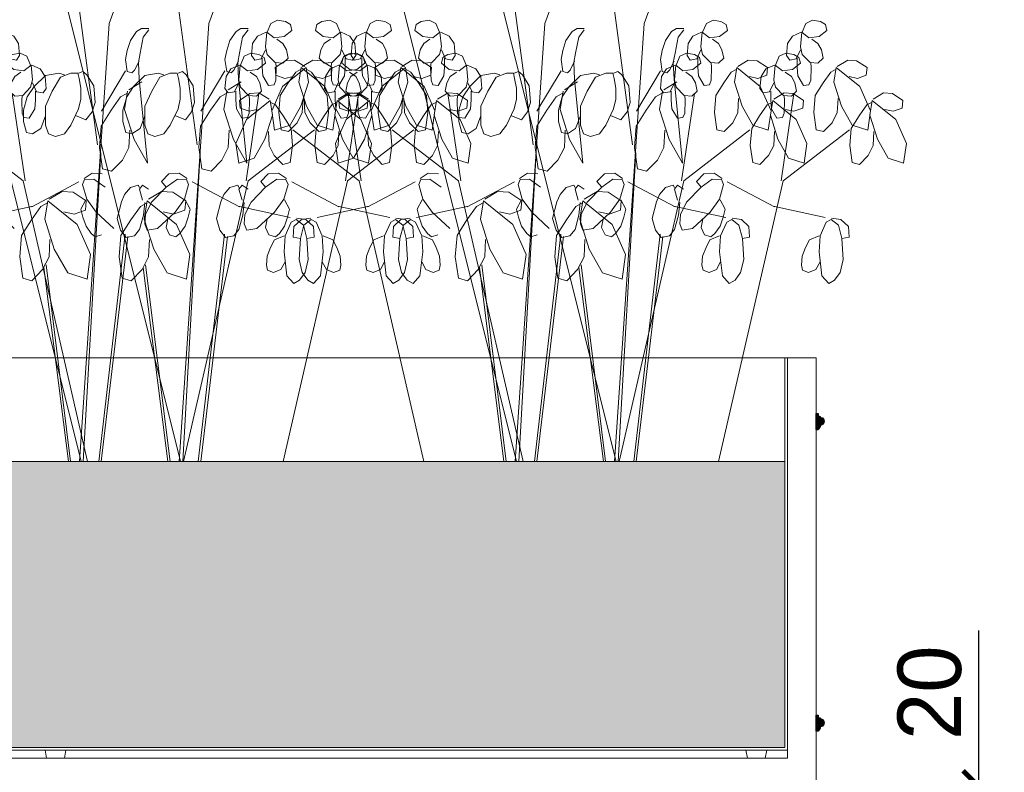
# Model space of a CAD drawing. Header units: millimetres. Extents: x 193134 to 268609, y 2024 to 10978.
# Tile 23 of 27: x 265883 to 266503, y 6779 to 7253. Entities that reach past the tile are written whole.
import ezdxf

# ---------------------------------------------------------------- set-up
doc = ezdxf.new("R2010")
doc.units = ezdxf.units.MM
doc.header["$LTSCALE"] = 2.5
doc.linetypes.add('DASHED2', pattern=[9.525, 6.35, -3.175])
for name, color, linetype, lineweight in [('ceiling electrical', 6, 'Continuous', 5), ('Dimension', 40, 'Continuous', 0), ('ELEVATION 3', 21, 'Continuous', 13), ('HATCH LIGHT', 250, 'Continuous', 0), ('HATCH MEDIUM', 251, 'Continuous', 5)]:
    doc.layers.add(name, color=color, linetype=linetype, lineweight=lineweight)
doc.layers.add('CORNICE', color=32, linetype='Continuous')
doc.styles.get("Standard").update_dxf_attribs({"font": 'GOTHIC.TTF'})
doc.dimstyles.new('AJKD_20', dxfattribs={"dimscale": 20, "dimtxt": 2, "dimasz": 1, "dimexe": 0.8, "dimexo": 0.8, "dimgap": 0.5, "dimtad": 1, "dimdec": 0, "dimzin": 0, "dimdsep": 46, "dimtxsty": 'Standard', "dimblk": 'ARCHTICK', "dimcen": 0.125, "dimclrd": 251, "dimclre": 251, "dimclrt": 42, "dimadec": 0, "dimazin": 0, "dimtfac": 1, "dimtdec": 0, "dimtix": 1, "dimtmove": 0, "dimatfit": 3, "dimfxl": 0, "dimtolj": 1, "dimtzin": 0, "dimarcsym": 0})

# ---------------------------------------------------------------- blocks, each defined once
blk = doc.blocks.new('M-2')
at = {"layer": 'CORNICE'}
h = blk.add_hatch(dxfattribs=at)
h.set_pattern_fill('CORK', color=32, scale=0.5)
h.set_pattern_definition([(0, (2058.6505, 0), (0, 1.5875), []), (135, (2059.4443, -0.7937), (-3.17500137, -3.17500137), [2.245065, -2.245065]), (135, (2059.841, -0.7937), (-3.17500137, -3.17500137), [2.245065, -2.245065]), (135, (2060.238, -0.7937), (-3.17500137, -3.17500137), [2.245065, -2.245065])])
edge = h.paths.add_edge_path()
edge.add_arc((47355.7, -85946.3), 6, 180, 270)
edge.add_line((47355.7, -85952.3), (47355.7, -85955.3))
edge.add_line((47355.7, -85955.3), (47359.3, -85955.3))
edge.add_arc((47356.4, -85967.3), 12.3, -76.3679, 76.3679, ccw=False)
edge.add_line((47359.3, -85979.3), (47355.7, -85979.3))
edge.add_line((47355.7, -85979.3), (47355.7, -85984.3))
edge.add_line((47355.7, -85984.3), (47349.7, -85993.3))
edge.add_line((47349.7, -85993.3), (47343.7, -85993.3))
edge.add_line((47343.7, -85993.3), (47343.7, -85943.3))
edge.add_line((47343.7, -85943.3), (47349.7, -85943.3))
edge.add_line((47349.7, -85943.3), (47349.7, -85946.3))
at = {"layer": 'CORNICE', "color": 32}
blk.add_lwpolyline([(47349.7, -85946.3, 0.414214), (47355.7, -85952.3), (47355.7, -85955.3), (47359.3, -85955.3, -0.786468), (47359.3, -85979.3), (47355.7, -85979.3), (47355.7, -85984.3), (47349.7, -85993.3), (47343.7, -85993.3), (47343.7, -85943.3), (47349.7, -85943.3)], format="xyb", close=True, dxfattribs=at)
blk = doc.blocks.new('EDER')
at = {"color": 151}
for p, q in [((-57.7, 203.03), (-194.16, 749.14)), ((13.29, 203.03), (-123.16, 749.14)), ((-37.54, 515.91), (13.99, 657.27)), ((33.46, 515.91), (84.99, 657.27)), ((-45.92, 429.2), (-64.66, 568.3)), ((25.08, 429.2), (6.34, 568.3)), ((-200.46, 514.98), (-201.45, 510.91)), ((-196.76, 517.24), (-200.46, 514.98)), ((-191.09, 518.14), (-196.76, 517.24)), ((-186.41, 515.88), (-191.09, 518.14)), ((-183.7, 509.56), (-186.41, 515.88)), ((-129.46, 514.98), (-130.45, 510.91)), ((-125.77, 517.24), (-129.46, 514.98)), ((-120.1, 518.14), (-125.77, 517.24)), ((-115.41, 515.88), (-120.1, 518.14)), ((-112.7, 509.56), (-115.41, 515.88)), ((-58.79, 203.03), (-37.54, 515.91)), ((12.21, 203.03), (33.46, 515.91)), ((75.11, 509.56), (77.83, 515.88)), ((77.83, 515.88), (82.51, 518.14)), ((82.51, 518.14), (88.18, 517.24)), ((88.18, 517.24), (91.88, 514.98)), ((91.88, 514.98), (92.87, 510.91)), ((146.11, 509.56), (148.82, 515.88)), ((148.82, 515.88), (153.51, 518.14)), ((153.51, 518.14), (159.18, 517.24)), ((159.18, 517.24), (162.88, 514.98)), ((162.88, 514.98), (163.86, 510.91)), ((-201.45, 510.91), (-195.78, 506.4)), ((-195.78, 506.4), (-188.63, 505.49)), ((-188.63, 505.49), (-183.45, 509.56)), ((-183.45, 509.56), (-182.46, 499.17)), ((-182.96, 509.56), (-176.79, 506.85)), ((-176.79, 506.85), (-173.34, 501.43)), ((-130.45, 510.91), (-124.78, 506.4)), ((-124.78, 506.4), (-117.63, 505.49)), ((-117.63, 505.49), (-112.45, 509.56)), ((-112.45, 509.56), (-111.47, 499.17)), ((-111.96, 509.56), (-105.8, 506.85)), ((-105.8, 506.85), (-102.34, 501.43)), ((-18.06, 510.04), (-22.5, 503.72)), ((-14.61, 512.3), (-18.06, 510.04)), ((-9.43, 512.3), (-14.61, 512.3)), ((-13.38, 505.98), (-9.43, 511.39)), ((52.94, 510.04), (48.5, 503.72)), ((56.39, 512.3), (52.94, 510.04)), ((61.57, 512.3), (56.39, 512.3)), ((57.62, 505.98), (61.57, 511.39)), ((68.21, 506.85), (64.76, 501.43)), ((74.38, 509.56), (68.21, 506.85)), ((74.87, 509.56), (73.88, 499.17)), ((80.05, 505.49), (74.87, 509.56)), ((87.2, 506.4), (80.05, 505.49)), ((92.87, 510.91), (87.2, 506.4)), ((139.21, 506.85), (135.76, 501.43)), ((145.37, 509.56), (139.21, 506.85)), ((145.87, 509.56), (144.88, 499.17)), ((151.04, 505.49), (145.87, 509.56)), ((158.19, 506.4), (151.04, 505.49)), ((163.86, 510.91), (158.19, 506.4)), ((-197.5, 496.91), (-195.04, 501.43)), ((-195.04, 501.43), (-190.6, 504.59)), ((-182.46, 499.17), (-183.7, 493.75)), ((-173.34, 501.43), (-172.6, 492.85)), ((-126.51, 496.91), (-124.04, 501.43)), ((-124.04, 501.43), (-119.6, 504.59)), ((-111.47, 499.17), (-112.7, 493.75)), ((-102.34, 501.43), (-101.6, 492.85)), ((-22.5, 503.72), (-24.72, 496.49)), ((-15.59, 494.68), (-13.38, 505.98)), ((48.5, 503.72), (46.28, 496.49)), ((55.4, 494.68), (57.62, 505.98)), ((64.76, 501.43), (64.02, 492.85)), ((73.88, 499.17), (75.11, 493.75)), ((86.46, 501.43), (82.02, 504.59)), ((88.92, 496.91), (86.46, 501.43)), ((135.76, 501.43), (135.02, 492.85)), ((144.88, 499.17), (146.11, 493.75)), ((157.45, 501.43), (153.02, 504.59)), ((159.92, 496.91), (157.45, 501.43)), ((-198.74, 491.04), (-197.5, 496.91)), ((-183.7, 493.75), (-189.37, 487.88)), ((-179.5, 490.59), (-182.46, 496.91)), ((-177.78, 493.75), (-181.48, 491.49)), ((-172.11, 494.65), (-177.78, 493.75)), ((-172.6, 492.85), (-174.82, 489.69)), ((-167.42, 492.4), (-172.11, 494.65)), ((-164.71, 486.07), (-167.42, 492.4)), ((-127.74, 491.04), (-126.51, 496.91)), ((-112.7, 493.75), (-118.37, 487.88)), ((-108.51, 490.59), (-111.47, 496.91)), ((-106.78, 493.75), (-110.48, 491.49)), ((-101.11, 494.65), (-106.78, 493.75)), ((-101.6, 492.85), (-103.82, 489.69)), ((-96.43, 492.4), (-101.11, 494.65)), ((-93.71, 486.07), (-96.43, 492.4)), ((-24.72, 496.49), (-25.95, 490.17)), ((-16.83, 487.91), (-15.59, 494.68)), ((46.28, 496.49), (45.05, 490.17)), ((54.17, 487.91), (55.4, 494.68)), ((56.13, 486.07), (58.84, 492.4)), ((58.84, 492.4), (63.53, 494.65)), ((63.53, 494.65), (69.2, 493.75)), ((64.02, 492.85), (66.24, 489.69)), ((69.2, 493.75), (72.9, 491.49)), ((70.92, 490.59), (73.88, 496.91)), ((75.11, 493.75), (80.79, 487.88)), ((90.15, 491.04), (88.92, 496.91)), ((127.13, 486.07), (129.84, 492.4)), ((129.84, 492.4), (134.52, 494.65)), ((134.52, 494.65), (140.19, 493.75)), ((135.02, 492.85), (137.24, 489.69)), ((140.19, 493.75), (143.89, 491.49)), ((141.92, 490.59), (144.88, 496.91)), ((146.11, 493.75), (151.78, 487.88)), ((161.15, 491.04), (159.92, 496.91)), ((-222.65, 489.24), (-230.05, 484.27)), ((-216.24, 489.69), (-222.65, 489.24)), ((-208.84, 485.17), (-216.24, 489.69)), ((-195.04, 487.43), (-198.74, 491.04)), ((-189.37, 487.88), (-195.04, 487.43)), ((-189.86, 487.88), (-190.11, 484.27)), ((-181.48, 491.49), (-182.46, 487.43)), ((-182.46, 487.43), (-176.79, 482.91)), ((-180.24, 484.72), (-180.24, 491.04)), ((-174.82, 489.69), (-179.5, 490.59)), ((-169.64, 482.01), (-164.47, 486.07)), ((-164.47, 486.07), (-163.48, 475.69)), ((-163.97, 486.07), (-157.81, 483.36)), ((-151.65, 489.24), (-159.05, 484.27)), ((-145.24, 489.69), (-151.65, 489.24)), ((-137.85, 485.17), (-145.24, 489.69)), ((-124.04, 487.43), (-127.74, 491.04)), ((-118.37, 487.88), (-124.04, 487.43)), ((-118.86, 487.88), (-119.11, 484.27)), ((-110.48, 491.49), (-111.47, 487.43)), ((-111.47, 487.43), (-105.8, 482.91)), ((-109.25, 484.72), (-109.25, 491.04)), ((-103.82, 489.69), (-108.51, 490.59)), ((-98.65, 482.01), (-93.47, 486.07)), ((-93.47, 486.07), (-92.48, 475.69)), ((-92.97, 486.07), (-86.81, 483.36)), ((-25.95, 490.17), (-24.72, 481.59)), ((-19.54, 482.49), (-16.33, 488.81)), ((-16.33, 476.17), (-16.83, 487.91)), ((45.05, 490.17), (46.28, 481.59)), ((55.39, 486.07), (49.23, 483.36)), ((51.46, 482.49), (54.66, 488.81)), ((54.66, 476.17), (54.17, 487.91)), ((55.88, 486.07), (54.9, 475.69)), ((61.06, 482.01), (55.88, 486.07)), ((66.24, 489.69), (70.92, 490.59)), ((73.88, 487.43), (68.21, 482.91)), ((71.66, 484.72), (71.66, 491.04)), ((72.9, 491.49), (73.88, 487.43)), ((80.79, 487.88), (86.46, 487.43)), ((81.28, 487.88), (81.53, 484.27)), ((86.46, 487.43), (90.15, 491.04)), ((100.26, 485.17), (107.66, 489.69)), ((107.66, 489.69), (114.07, 489.24)), ((114.07, 489.24), (121.47, 484.27)), ((126.39, 486.07), (120.22, 483.36)), ((126.88, 486.07), (125.89, 475.69)), ((132.06, 482.01), (126.88, 486.07)), ((137.24, 489.69), (141.92, 490.59)), ((144.88, 487.43), (139.21, 482.91)), ((142.66, 484.72), (142.66, 491.04)), ((143.89, 491.49), (144.88, 487.43)), ((151.78, 487.88), (157.45, 487.43)), ((152.28, 487.88), (152.52, 484.27)), ((157.45, 487.43), (161.15, 491.04)), ((171.26, 485.17), (178.66, 489.69)), ((178.66, 489.69), (185.07, 489.24)), ((185.07, 489.24), (192.46, 484.27)), ((-230.05, 484.27), (-229.56, 478.85)), ((-229.56, 478.85), (-223.14, 476.59)), ((-208.11, 484.27), (-224.87, 470.72)), ((-206.38, 473.88), (-208.11, 484.27)), ((-204.16, 481.11), (-207.61, 482.91)), ((-198.74, 473.43), (-204.16, 481.11)), ((-190.11, 484.27), (-189.86, 475.24)), ((-184.68, 471.62), (-180.74, 478.4)), ((-180.74, 478.4), (-180.24, 484.72)), ((-176.79, 482.91), (-169.64, 482.01)), ((-176.05, 477.94), (-171.62, 481.11)), ((-159.05, 484.27), (-158.56, 478.85)), ((-158.56, 478.85), (-152.15, 476.59)), ((-157.81, 483.36), (-154.36, 477.94)), ((-137.11, 484.27), (-153.87, 470.72)), ((-135.38, 473.88), (-137.11, 484.27)), ((-133.16, 481.11), (-136.61, 482.91)), ((-127.74, 473.43), (-133.16, 481.11)), ((-119.11, 484.27), (-118.86, 475.24)), ((-113.69, 471.62), (-109.74, 478.4)), ((-109.74, 478.4), (-109.25, 484.72)), ((-105.8, 482.91), (-98.65, 482.01)), ((-105.06, 477.94), (-100.62, 481.11)), ((-83.17, 478.69), (-91.19, 470.79)), ((-86.81, 483.36), (-83.36, 477.94)), ((-73.62, 480.38), (-83.17, 478.69)), ((-69.61, 479.25), (-73.62, 480.38)), ((-72.39, 477.56), (-64.99, 480.38)), ((-64.99, 480.38), (-60.06, 480.38)), ((-60.06, 480.38), (-59.14, 476.43)), ((-56.36, 481.51), (-59.44, 480.38)), ((-53.59, 479.25), (-56.36, 481.51)), ((-53.59, 479.25), (-48.66, 471.35)), ((-43.21, 453.14), (-25.95, 482.04)), ((-24.72, 481.59), (-21.51, 480.68)), ((-21.51, 480.68), (-19.54, 482.49)), ((-12.18, 478.69), (-20.19, 470.79)), ((-2.62, 480.38), (-12.18, 478.69)), ((1.38, 479.25), (-2.62, 480.38)), ((-1.39, 477.56), (6.01, 480.38)), ((6.01, 480.38), (10.94, 480.38)), ((10.94, 480.38), (11.86, 476.43)), ((14.64, 481.51), (11.55, 480.38)), ((17.41, 479.25), (14.64, 481.51)), ((17.41, 479.25), (22.34, 471.35)), ((27.79, 453.14), (45.05, 482.04)), ((49.23, 483.36), (45.77, 477.94)), ((46.28, 481.59), (49.49, 480.68)), ((49.49, 480.68), (51.46, 482.49)), ((68.21, 482.91), (61.06, 482.01)), ((67.47, 477.94), (63.03, 481.11)), ((72.16, 478.4), (71.66, 484.72)), ((76.1, 471.62), (72.16, 478.4)), ((81.53, 484.27), (81.28, 475.24)), ((90.15, 473.43), (95.58, 481.11)), ((95.58, 481.11), (99.03, 482.91)), ((97.8, 473.88), (99.52, 484.27)), ((99.52, 484.27), (116.29, 470.72)), ((120.97, 478.85), (114.56, 476.59)), ((120.22, 483.36), (116.77, 477.94)), ((121.47, 484.27), (120.97, 478.85)), ((139.21, 482.91), (132.06, 482.01)), ((138.47, 477.94), (134.03, 481.11)), ((143.15, 478.4), (142.66, 484.72)), ((147.1, 471.62), (143.15, 478.4)), ((152.52, 484.27), (152.28, 475.24)), ((161.15, 473.43), (166.58, 481.11)), ((166.58, 481.11), (170.03, 482.91)), ((168.79, 473.88), (170.52, 484.27)), ((170.52, 484.27), (187.29, 470.72)), ((191.97, 478.85), (185.56, 476.59)), ((192.46, 484.27), (191.97, 478.85)), ((-223.14, 476.59), (-217.23, 477.94)), ((-211.8, 456.72), (-206.38, 473.88)), ((-193.07, 464.4), (-198.74, 473.43)), ((-189.86, 475.24), (-188.63, 472.07)), ((-188.63, 472.07), (-184.68, 471.62)), ((-179.75, 467.56), (-178.52, 473.43)), ((-178.52, 473.43), (-176.05, 477.94)), ((-163.48, 475.69), (-164.71, 470.27)), ((-160.52, 467.11), (-163.48, 473.43)), ((-154.36, 477.94), (-153.62, 469.36)), ((-152.15, 476.59), (-146.23, 477.94)), ((-140.81, 456.72), (-135.38, 473.88)), ((-122.07, 464.4), (-127.74, 473.43)), ((-118.86, 475.24), (-117.63, 472.07)), ((-117.63, 472.07), (-113.69, 471.62)), ((-108.75, 467.56), (-107.52, 473.43)), ((-107.52, 473.43), (-105.06, 477.94)), ((-92.48, 475.69), (-93.71, 470.27)), ((-89.52, 467.11), (-92.48, 473.43)), ((-83.36, 477.94), (-82.62, 469.36)), ((-78.24, 467.4), (-72.39, 477.56)), ((-59.14, 476.43), (-57.9, 469.66)), ((-48.66, 471.35), (-47.73, 459.5)), ((-23.61, 468.55), (-14.37, 474.19)), ((-10.36, 416.05), (-16.33, 476.17)), ((-7.25, 467.4), (-1.39, 477.56)), ((11.86, 476.43), (13.09, 469.66)), ((22.34, 471.35), (23.26, 459.5)), ((45.77, 477.94), (45.04, 469.36)), ((47.39, 468.55), (56.63, 474.19)), ((51.94, 467.11), (54.9, 473.43)), ((60.64, 416.05), (54.66, 476.17)), ((54.9, 475.69), (56.13, 470.27)), ((69.94, 473.43), (67.47, 477.94)), ((71.17, 467.56), (69.94, 473.43)), ((80.05, 472.07), (76.1, 471.62)), ((81.28, 475.24), (80.05, 472.07)), ((84.48, 464.4), (90.15, 473.43)), ((103.22, 456.72), (97.8, 473.88)), ((114.56, 476.59), (108.65, 477.94)), ((116.77, 477.94), (116.03, 469.36)), ((122.94, 467.11), (125.89, 473.43)), ((125.89, 475.69), (127.13, 470.27)), ((140.93, 473.43), (138.47, 477.94)), ((142.17, 467.56), (140.93, 473.43)), ((151.04, 472.07), (147.1, 471.62)), ((152.28, 475.24), (151.04, 472.07)), ((155.48, 464.4), (161.15, 473.43)), ((174.22, 456.72), (168.79, 473.88)), ((185.56, 476.59), (179.64, 477.94)), ((-248.29, 465.75), (-255.69, 460.78)), ((-241.88, 466.2), (-248.29, 465.75)), ((-234.49, 461.69), (-241.88, 466.2)), ((-224.87, 470.72), (-232.51, 453.56)), ((-192.08, 452.2), (-193.07, 464.4)), ((-177.3, 465.75), (-184.69, 460.78)), ((-176.05, 463.94), (-179.75, 467.56)), ((-168.66, 403.43), (-177.9, 465.75)), ((-170.89, 466.2), (-177.3, 465.75)), ((-170.38, 464.4), (-176.05, 463.94)), ((-170.88, 464.4), (-171.12, 460.78)), ((-163.49, 461.69), (-170.89, 466.2)), ((-164.71, 470.27), (-170.38, 464.4)), ((-153.87, 470.72), (-161.52, 453.56)), ((-161.26, 461.24), (-161.26, 467.56)), ((-155.84, 466.2), (-160.52, 467.11)), ((-153.62, 469.36), (-155.84, 466.2)), ((-121.08, 452.2), (-122.07, 464.4)), ((-105.06, 463.94), (-108.75, 467.56)), ((-97.66, 403.43), (-106.91, 465.75)), ((-99.39, 464.4), (-105.06, 463.94)), ((-99.88, 464.4), (-100.13, 460.78)), ((-93.71, 470.27), (-99.39, 464.4)), ((-91.19, 470.79), (-96.12, 463.45)), ((-90.26, 461.24), (-90.26, 467.56)), ((-84.84, 466.2), (-89.52, 467.11)), ((-82.62, 469.36), (-84.84, 466.2)), ((-83.17, 456.67), (-78.24, 467.4)), ((-57.9, 469.66), (-57.9, 461.75)), ((-29.47, 463.47), (-25.15, 465.73)), ((-26.69, 454.44), (-24.54, 467.42)), ((-20.19, 470.79), (-25.12, 463.45)), ((-12.18, 456.67), (-7.25, 467.4)), ((13.09, 469.66), (13.09, 461.75)), ((41.53, 463.47), (45.84, 465.73)), ((44.3, 454.44), (46.46, 467.42)), ((45.04, 469.36), (47.25, 466.2)), ((47.25, 466.2), (51.94, 467.11)), ((52.68, 461.24), (52.68, 467.56)), ((56.13, 470.27), (61.8, 464.4)), ((60.07, 403.43), (69.32, 465.75)), ((61.8, 464.4), (67.47, 463.94)), ((62.29, 464.4), (62.54, 460.78)), ((67.47, 463.94), (71.17, 467.56)), ((83.5, 452.2), (84.48, 464.4)), ((116.03, 469.36), (118.25, 466.2)), ((116.29, 470.72), (123.93, 453.56)), ((118.25, 466.2), (122.94, 467.11)), ((123.68, 461.24), (123.68, 467.56)), ((125.9, 461.69), (133.3, 466.2)), ((127.13, 470.27), (132.8, 464.4)), ((131.07, 403.43), (140.32, 465.75)), ((132.8, 464.4), (138.47, 463.94)), ((133.29, 464.4), (133.54, 460.78)), ((133.3, 466.2), (139.71, 465.75)), ((138.47, 463.94), (142.17, 467.56)), ((139.71, 465.75), (147.11, 460.78)), ((154.49, 452.2), (155.48, 464.4)), ((187.29, 470.72), (194.93, 453.56)), ((196.9, 461.69), (204.3, 466.2)), ((204.3, 466.2), (210.71, 465.75)), ((210.71, 465.75), (218.11, 460.78)), ((-255.69, 460.78), (-255.2, 455.36)), ((-233.75, 460.78), (-250.51, 447.24)), ((-232.02, 450.4), (-233.75, 460.78)), ((-229.8, 457.62), (-233.25, 459.43)), ((-224.38, 449.94), (-229.8, 457.62)), ((-209.34, 462.14), (-208.84, 452.2)), ((-184.69, 460.78), (-184.2, 455.36)), ((-162.75, 460.78), (-179.52, 447.24)), ((-171.12, 460.78), (-170.88, 451.75)), ((-161.02, 450.4), (-162.75, 460.78)), ((-158.8, 457.62), (-162.26, 459.43)), ((-161.75, 454.91), (-161.26, 461.24)), ((-153.38, 449.94), (-158.8, 457.62)), ((-138.34, 462.14), (-137.85, 452.2)), ((-100.13, 460.78), (-99.88, 451.75)), ((-96.12, 463.45), (-98.89, 453.85)), ((-90.76, 454.91), (-90.26, 461.24)), ((-57.9, 461.75), (-59.44, 454.98)), ((-47.73, 459.5), (-49.89, 452.72)), ((-36.25, 453.87), (-29.47, 463.47)), ((-25.12, 463.45), (-27.9, 453.85)), ((13.09, 461.75), (11.55, 454.98)), ((23.26, 459.5), (21.11, 452.72)), ((34.75, 453.87), (41.53, 463.47)), ((53.17, 454.91), (52.68, 461.24)), ((62.54, 460.78), (62.29, 451.75)), ((100.76, 462.14), (100.26, 452.2)), ((115.8, 449.94), (121.22, 457.62)), ((121.22, 457.62), (124.67, 459.43)), ((123.44, 450.4), (125.17, 460.78)), ((124.17, 454.91), (123.68, 461.24)), ((125.17, 460.78), (141.93, 447.24)), ((133.54, 460.78), (133.29, 451.75)), ((147.11, 460.78), (146.62, 455.36)), ((171.75, 462.14), (171.26, 452.2)), ((186.79, 449.94), (192.22, 457.62)), ((192.22, 457.62), (195.67, 459.43)), ((194.44, 450.4), (196.16, 460.78)), ((196.16, 460.78), (212.93, 447.24)), ((218.11, 460.78), (217.61, 455.36)), ((-255.2, 455.36), (-248.79, 453.11)), ((-248.79, 453.11), (-242.87, 454.46)), ((-237.45, 433.24), (-232.02, 450.4)), ((-232.51, 453.56), (-230.54, 439.56)), ((-219.45, 443.17), (-211.8, 456.72)), ((-208.84, 452.2), (-205.15, 444.98)), ((-193.81, 440.01), (-192.08, 452.2)), ((-184.2, 455.36), (-177.79, 453.11)), ((-177.79, 453.11), (-171.87, 454.46)), ((-170.88, 451.75), (-169.64, 448.59)), ((-166.45, 433.24), (-161.02, 450.4)), ((-165.7, 448.14), (-161.75, 454.91)), ((-161.52, 453.56), (-159.54, 439.56)), ((-148.45, 443.17), (-140.81, 456.72)), ((-137.85, 452.2), (-134.15, 444.98)), ((-122.81, 440.01), (-121.08, 452.2)), ((-99.88, 451.75), (-98.65, 448.59)), ((-98.89, 453.85), (-98.89, 445.95)), ((-94.7, 448.14), (-90.76, 454.91)), ((-83.17, 443.13), (-83.17, 456.67)), ((-59.44, 454.98), (-64.99, 443.13)), ((-54.2, 447.08), (-61.76, 450.04)), ((-49.89, 452.72), (-54.2, 447.08)), ((-43.34, 442.58), (-36.25, 453.87)), ((-27.9, 453.85), (-27.9, 445.95)), ((-19.91, 432.98), (-26.69, 454.44)), ((-12.18, 443.13), (-12.18, 456.67)), ((11.55, 454.98), (6.01, 443.13)), ((16.79, 447.08), (9.24, 450.04)), ((21.11, 452.72), (16.79, 447.08)), ((27.66, 442.58), (34.75, 453.87)), ((51.08, 432.98), (44.3, 454.44)), ((57.12, 448.14), (53.17, 454.91)), ((62.29, 451.75), (61.06, 448.59)), ((85.22, 440.01), (83.5, 452.2)), ((100.26, 452.2), (96.56, 444.98)), ((110.86, 443.17), (103.22, 456.72)), ((123.93, 453.56), (121.96, 439.56)), ((128.86, 433.24), (123.44, 450.4)), ((128.11, 448.14), (124.17, 454.91)), ((133.29, 451.75), (132.06, 448.59)), ((140.2, 453.11), (134.29, 454.46)), ((146.62, 455.36), (140.2, 453.11)), ((156.22, 440.01), (154.49, 452.2)), ((171.26, 452.2), (167.56, 444.98)), ((181.86, 443.17), (174.22, 456.72)), ((194.93, 453.56), (192.96, 439.56)), ((199.86, 433.24), (194.44, 450.4)), ((211.2, 453.11), (205.28, 454.46)), ((217.61, 455.36), (211.2, 453.11)), ((-250.51, 447.24), (-258.16, 430.07)), ((-230.54, 439.56), (-219.45, 443.17)), ((-218.71, 440.91), (-224.38, 449.94)), ((-205.15, 444.98), (-198.98, 438.65)), ((-179.52, 447.24), (-187.16, 430.07)), ((-169.64, 448.59), (-165.7, 448.14)), ((-159.54, 439.56), (-148.45, 443.17)), ((-147.71, 440.91), (-153.38, 449.94)), ((-134.15, 444.98), (-127.99, 438.65)), ((-98.89, 445.95), (-96.74, 438.04)), ((-98.65, 448.59), (-94.7, 448.14)), ((-86.56, 440.87), (-83.17, 449.9)), ((-81.02, 436.92), (-83.17, 443.13)), ((-64.99, 443.13), (-69.61, 436.92)), ((-27.9, 445.95), (-25.74, 438.04)), ((-15.57, 440.87), (-12.18, 449.9)), ((-10.02, 436.92), (-12.18, 443.13)), ((6.01, 443.13), (1.38, 436.92)), ((61.06, 448.59), (57.12, 448.14)), ((96.56, 444.98), (90.4, 438.65)), ((110.13, 440.91), (115.8, 449.94)), ((121.96, 439.56), (110.86, 443.17)), ((132.06, 448.59), (128.11, 448.14)), ((141.93, 447.24), (149.57, 430.07)), ((167.56, 444.98), (161.4, 438.65)), ((181.12, 440.91), (186.79, 449.94)), ((192.96, 439.56), (181.86, 443.17)), ((212.93, 447.24), (220.57, 430.07)), ((-234.98, 438.65), (-234.49, 428.72)), ((-217.72, 428.72), (-218.71, 440.91)), ((-170.14, 403.43), (-217.47, 440.01)), ((-198.98, 438.65), (-193.81, 440.01)), ((-163.98, 438.65), (-163.49, 428.72)), ((-146.72, 428.72), (-147.71, 440.91)), ((-99.14, 403.43), (-146.48, 440.01)), ((-127.99, 438.65), (-122.81, 440.01)), ((-96.74, 438.04), (-92.42, 436.92)), ((-92.42, 436.92), (-86.56, 440.87)), ((-76.09, 435.22), (-81.02, 436.92)), ((-69.61, 436.92), (-76.09, 435.22)), ((-44.57, 427.34), (-43.34, 442.58)), ((-25.74, 438.04), (-21.42, 436.92)), ((-22.99, 439.76), (-23.61, 427.34)), ((-21.42, 436.92), (-15.57, 440.87)), ((-5.09, 435.22), (-10.02, 436.92)), ((1.38, 436.92), (-5.09, 435.22)), ((26.43, 427.34), (27.66, 442.58)), ((48, 439.76), (47.39, 427.34)), ((61.55, 403.43), (108.89, 440.01)), ((90.4, 438.65), (85.22, 440.01)), ((109.14, 428.72), (110.13, 440.91)), ((126.4, 438.65), (125.9, 428.72)), ((132.55, 403.43), (179.89, 440.01)), ((161.4, 438.65), (156.22, 440.01)), ((180.14, 428.72), (181.12, 440.91)), ((197.39, 438.65), (196.9, 428.72)), ((-258.16, 430.07), (-256.18, 416.07)), ((-245.09, 419.69), (-237.45, 433.24)), ((-187.16, 430.07), (-185.19, 416.07)), ((-174.09, 419.69), (-166.45, 433.24)), ((-10.36, 416.05), (-19.91, 432.98)), ((60.64, 416.05), (51.08, 432.98)), ((136.51, 419.69), (128.86, 433.24)), ((149.57, 430.07), (147.6, 416.07)), ((207.5, 419.69), (199.86, 433.24)), ((220.57, 430.07), (218.6, 416.07)), ((-234.49, 428.72), (-230.79, 421.49)), ((-219.45, 416.53), (-217.72, 428.72)), ((-163.49, 428.72), (-159.79, 421.49)), ((-148.45, 416.53), (-146.72, 428.72)), ((-56.17, 203.03), (-43.66, 423.43)), ((-42.41, 412.1), (-44.57, 427.34)), ((-23.61, 427.34), (-28.23, 418.31)), ((14.83, 203.03), (27.33, 423.43)), ((28.59, 412.1), (26.43, 427.34)), ((47.39, 427.34), (42.76, 418.31)), ((110.86, 416.53), (109.14, 428.72)), ((125.9, 428.72), (122.21, 421.49)), ((181.86, 416.53), (180.14, 428.72)), ((196.9, 428.72), (193.2, 421.49)), ((-256.18, 416.07), (-245.09, 419.69)), ((-230.79, 421.49), (-224.62, 415.17)), ((-224.62, 415.17), (-219.45, 416.53)), ((-185.19, 416.07), (-174.09, 419.69)), ((-159.79, 421.49), (-153.63, 415.17)), ((-153.63, 415.17), (-148.45, 416.53)), ((-28.23, 418.31), (-35.94, 410.4)), ((42.76, 418.31), (35.06, 410.4)), ((116.04, 415.17), (110.86, 416.53)), ((122.21, 421.49), (116.04, 415.17)), ((147.6, 416.07), (136.51, 419.69)), ((187.04, 415.17), (181.86, 416.53)), ((193.2, 421.49), (187.04, 415.17)), ((218.6, 416.07), (207.5, 419.69)), ((-126.57, 405.25), (-120.89, 408.84)), ((-120.89, 408.84), (-113.54, 408.53)), ((-55.57, 405.25), (-49.89, 408.84)), ((-49.89, 408.84), (-42.55, 408.53)), ((-35.94, 410.4), (-42.41, 412.1)), ((4.96, 408.53), (-0.36, 402.97)), ((12.31, 408.84), (4.96, 408.53)), ((17.99, 405.25), (12.31, 408.84)), ((35.06, 410.4), (28.59, 412.1)), ((75.96, 408.53), (70.64, 402.97)), ((83.31, 408.84), (75.96, 408.53)), ((88.98, 405.25), (83.31, 408.84)), ((-124.06, 203.03), (-170.14, 403.43)), ((-163.98, 385), (-130.26, 402.74)), ((-127.66, 400.79), (-126.18, 404.4)), ((-124.66, 390.33), (-127.66, 400.79)), ((-126.18, 404.4), (-119.6, 404.62)), ((-119.6, 404.62), (-111.61, 398.95)), ((-53.06, 203.03), (-99.14, 403.43)), ((-92.99, 385), (-59.26, 402.74)), ((-56.66, 400.79), (-55.18, 404.4)), ((-53.66, 390.33), (-56.66, 400.79)), ((-55.18, 404.4), (-48.6, 404.62)), ((-48.6, 404.62), (-40.61, 398.95)), ((-0.36, 402.97), (3.03, 398.95)), ((11.02, 404.62), (3.03, 398.95)), ((17.59, 404.4), (11.02, 404.62)), ((15.48, 203.03), (61.55, 403.43)), ((16.08, 390.33), (19.07, 400.79)), ((19.07, 400.79), (17.59, 404.4)), ((55.4, 385), (21.67, 402.74)), ((70.64, 402.97), (74.02, 398.95)), ((82.01, 404.62), (74.02, 398.95)), ((88.59, 404.4), (82.01, 404.62)), ((86.47, 203.03), (132.55, 403.43)), ((87.07, 390.33), (90.07, 400.79)), ((90.07, 400.79), (88.59, 404.4)), ((126.4, 385), (92.67, 402.74)), ((-80.54, 390.35), (-71.29, 395.99)), ((-71.29, 395.99), (-63.28, 395.43)), ((-63.28, 395.43), (-54.03, 389.22)), ((-26.75, 393.64), (-22.44, 398.72)), ((-22.44, 398.72), (-16.89, 400.41)), ((-16.89, 400.41), (-15.96, 398.72)), ((-15.96, 397.59), (-13.81, 400.41)), ((-13.81, 389.68), (-15.96, 397.59)), ((-13.81, 400.41), (-9.49, 397.59)), ((-9.54, 390.35), (-0.29, 395.99)), ((3.03, 398.95), (-7.32, 388.18)), ((-0.29, 395.99), (7.72, 395.43)), ((7.72, 395.43), (16.97, 389.22)), ((44.25, 393.64), (48.56, 398.72)), ((48.56, 398.72), (54.11, 400.41)), ((54.11, 400.41), (55.03, 398.72)), ((55.03, 397.59), (57.19, 400.41)), ((57.19, 389.68), (55.03, 397.59)), ((57.19, 400.41), (61.5, 397.59)), ((74.02, 398.95), (63.68, 388.18)), ((-125.22, 389.86), (-128.76, 383.34)), ((-117.96, 381.22), (-124.66, 390.33)), ((-86.39, 385.27), (-82.08, 387.53)), ((-83.62, 376.23), (-81.46, 389.22)), ((-81.46, 389.22), (-60.5, 372.28)), ((-54.23, 389.86), (-57.77, 383.34)), ((-54.03, 389.22), (-54.65, 382.44)), ((-46.96, 381.22), (-53.66, 390.33)), ((-31.99, 376.7), (-28.91, 388.56)), ((-28.91, 388.56), (-26.75, 393.64)), ((-15.39, 385.27), (-11.08, 387.53)), ((-12.27, 387.99), (-13.19, 378.96)), ((-12.62, 376.23), (-10.46, 389.22)), ((-7.32, 388.18), (-11.73, 379.49)), ((-10.46, 389.22), (10.49, 372.28)), ((9.38, 381.22), (16.08, 390.33)), ((16.97, 389.22), (16.35, 382.44)), ((16.64, 389.86), (20.18, 383.34)), ((39.01, 376.7), (42.09, 388.56)), ((42.09, 388.56), (44.25, 393.64)), ((58.73, 387.99), (57.81, 378.96)), ((63.68, 388.18), (59.27, 379.49)), ((80.37, 381.22), (87.07, 390.33)), ((87.64, 389.86), (91.18, 383.34)), ((-162.99, 385.36), (-200.22, 377.23)), ((-91.99, 385.36), (-129.22, 377.23)), ((-128.76, 383.34), (-127.35, 377.45)), ((-105.4, 369.35), (-117.96, 381.22)), ((-93.17, 375.67), (-86.39, 385.27)), ((-62.66, 379.62), (-70.06, 381.32)), ((-54.65, 382.44), (-62.66, 379.62)), ((-57.77, 383.34), (-56.36, 377.45)), ((-34.41, 369.35), (-46.96, 381.22)), ((-22.17, 375.67), (-15.39, 385.27)), ((-3.18, 369.35), (9.38, 381.22)), ((8.34, 379.62), (0.94, 381.32)), ((16.35, 382.44), (8.34, 379.62)), ((20.18, 383.34), (18.77, 377.45)), ((54.4, 385.36), (91.63, 377.23)), ((67.82, 369.35), (80.37, 381.22)), ((91.18, 383.34), (89.77, 377.45)), ((125.4, 385.36), (162.63, 377.23)), ((-211.31, 375.88), (-216.73, 370.91)), ((-204.65, 376.78), (-211.31, 375.88)), ((-204.41, 375.88), (-209.58, 371.82)), ((-200.96, 374.07), (-204.41, 375.88)), ((-196.52, 364.14), (-200.96, 374.07)), ((-140.31, 375.88), (-145.74, 370.91)), ((-133.66, 376.78), (-140.31, 375.88)), ((-133.41, 375.88), (-138.59, 371.82)), ((-129.96, 374.07), (-133.41, 375.88)), ((-125.52, 364.14), (-129.96, 374.07)), ((-127.35, 377.45), (-125.17, 371.02)), ((-100.26, 364.38), (-93.17, 375.67)), ((-76.84, 354.78), (-83.62, 376.23)), ((-56.36, 377.45), (-54.17, 371.02)), ((-29.52, 368.23), (-31.99, 376.7)), ((-29.26, 364.38), (-22.17, 375.67)), ((-13.19, 378.96), (-15.96, 368.8)), ((-5.84, 354.78), (-12.62, 376.23)), ((-11.73, 379.49), (-12.19, 372.8)), ((-12.19, 372.8), (-10.44, 368.38)), ((2.94, 370.11), (4.16, 376.16)), ((18.77, 377.45), (16.59, 371.02)), ((41.47, 368.23), (39.01, 376.7)), ((57.81, 378.96), (55.03, 368.8)), ((59.27, 379.49), (58.8, 372.8)), ((58.8, 372.8), (60.56, 368.38)), ((73.93, 370.11), (75.16, 376.16)), ((89.77, 377.45), (87.59, 371.02)), ((87.94, 364.14), (92.37, 374.07)), ((92.37, 374.07), (95.83, 375.88)), ((95.83, 375.88), (101, 371.82)), ((96.07, 376.78), (102.73, 375.88)), ((102.73, 375.88), (108.15, 370.91)), ((158.93, 364.14), (163.37, 374.07)), ((163.37, 374.07), (166.82, 375.88)), ((166.82, 375.88), (172, 371.82)), ((167.07, 376.78), (173.73, 375.88)), ((173.73, 375.88), (179.15, 370.91)), ((-216.73, 370.91), (-217.23, 363.23)), ((-209.58, 371.82), (-212.05, 362.33)), ((-145.74, 370.91), (-146.23, 363.23)), ((-138.59, 371.82), (-141.05, 362.33)), ((-125.17, 371.02), (-121.48, 365.86)), ((-121.48, 365.86), (-118.59, 363.58)), ((-60.5, 372.28), (-50.95, 350.83)), ((-54.17, 371.02), (-50.48, 365.86)), ((-50.48, 365.86), (-47.59, 363.58)), ((-25.52, 363.15), (-29.52, 368.23)), ((-15.96, 368.8), (-19.66, 364.28)), ((-10.44, 368.38), (-3.18, 369.35)), ((5.45, 365.05), (2.94, 370.11)), ((12.9, 365.86), (10.01, 363.58)), ((10.49, 372.28), (20.05, 350.83)), ((16.59, 371.02), (12.9, 365.86)), ((45.48, 363.15), (41.47, 368.23)), ((55.03, 368.8), (51.33, 364.28)), ((60.56, 368.38), (67.82, 369.35)), ((76.44, 365.05), (73.93, 370.11)), ((83.89, 365.86), (81, 363.58)), ((87.59, 371.02), (83.89, 365.86)), ((101, 371.82), (103.47, 362.33)), ((108.15, 370.91), (108.65, 363.23)), ((172, 371.82), (174.47, 362.33)), ((179.15, 370.91), (179.64, 363.23)), ((-217.23, 363.23), (-212.05, 362.33)), ((-212.05, 362.33), (-213.04, 347.43)), ((-195.78, 352.85), (-196.52, 364.14)), ((-195.78, 364.14), (-188.87, 361.43)), ((-188.87, 361.43), (-186.16, 356.01)), ((-146.23, 363.23), (-141.05, 362.33)), ((-141.05, 362.33), (-142.04, 347.43)), ((-124.78, 352.85), (-125.52, 364.14)), ((-124.78, 364.14), (-117.88, 361.43)), ((-118.59, 363.58), (-114.03, 365.05)), ((-117.88, 361.43), (-115.16, 356.01)), ((-101.49, 349.14), (-100.26, 364.38)), ((-79.92, 361.56), (-80.54, 349.14)), ((-47.59, 363.58), (-43.03, 365.05)), ((-45.03, 203.03), (-26.22, 365.41)), ((-43.29, 203.03), (-24.22, 363.72)), ((-30.5, 349.14), (-29.26, 364.38)), ((-19.66, 364.28), (-25.52, 363.15)), ((-8.92, 361.56), (-9.54, 349.14)), ((10.01, 363.58), (5.45, 365.05)), ((25.97, 203.03), (44.78, 365.41)), ((27.71, 203.03), (46.77, 363.72)), ((51.33, 364.28), (45.48, 363.15)), ((81, 363.58), (76.44, 365.05)), ((80.29, 361.43), (77.58, 356.01)), ((87.2, 364.14), (80.29, 361.43)), ((87.2, 352.85), (87.94, 364.14)), ((108.65, 363.23), (103.47, 362.33)), ((103.47, 362.33), (104.45, 347.43)), ((151.29, 361.43), (148.58, 356.01)), ((158.19, 364.14), (151.29, 361.43)), ((158.19, 352.85), (158.93, 364.14)), ((179.64, 363.23), (174.47, 362.33)), ((174.47, 362.33), (175.45, 347.43)), ((-197.75, 335.69), (-195.78, 352.85)), ((-186.16, 356.01), (-183.7, 349.69)), ((-126.75, 335.69), (-124.78, 352.85)), ((-115.16, 356.01), (-112.7, 349.69)), ((-67.28, 337.85), (-76.84, 354.78)), ((3.71, 337.85), (-5.84, 354.78)), ((77.58, 356.01), (75.11, 349.69)), ((89.17, 335.69), (87.2, 352.85)), ((148.58, 356.01), (146.11, 349.69)), ((160.17, 335.69), (158.19, 352.85)), ((-213.04, 347.43), (-210.82, 337.94)), ((-193.56, 340.2), (-196.52, 345.62)), ((-183.7, 349.69), (-183.2, 343.36)), ((-142.04, 347.43), (-139.82, 337.94)), ((-122.56, 340.2), (-125.52, 345.62)), ((-112.7, 349.69), (-112.21, 343.36)), ((-99.34, 333.9), (-101.49, 349.14)), ((-80.54, 349.14), (-85.16, 340.11)), ((-50.95, 350.83), (-53.41, 333.33)), ((-28.34, 333.9), (-30.5, 349.14)), ((-9.54, 349.14), (-14.16, 340.11)), ((20.05, 350.83), (17.58, 333.33)), ((75.11, 349.69), (74.62, 343.36)), ((84.98, 340.2), (87.94, 345.62)), ((104.45, 347.43), (102.24, 337.94)), ((146.11, 349.69), (145.62, 343.36)), ((155.97, 340.2), (158.93, 345.62)), ((175.45, 347.43), (173.23, 337.94)), ((-210.82, 337.94), (-206.87, 332.53)), ((-188.38, 337.94), (-193.56, 340.2)), ((-183.94, 339.75), (-188.38, 337.94)), ((-183.2, 343.36), (-183.94, 339.75)), ((-139.82, 337.94), (-135.88, 332.53)), ((-117.38, 337.94), (-122.56, 340.2)), ((-112.95, 339.75), (-117.38, 337.94)), ((-112.21, 343.36), (-112.95, 339.75)), ((-85.16, 340.11), (-92.86, 332.2)), ((-66.76, 203.03), (-84.35, 341.68)), ((-65.2, 203.03), (-82.68, 343.55)), ((-53.41, 333.33), (-67.28, 337.85)), ((-14.16, 340.11), (-21.87, 332.2)), ((4.24, 203.03), (-13.35, 341.68)), ((5.8, 203.03), (-11.69, 343.55)), ((17.58, 333.33), (3.71, 337.85)), ((74.62, 343.36), (75.36, 339.75)), ((75.36, 339.75), (79.8, 337.94)), ((79.8, 337.94), (84.98, 340.2)), ((102.24, 337.94), (98.29, 332.53)), ((145.62, 343.36), (146.36, 339.75)), ((146.36, 339.75), (150.8, 337.94)), ((150.8, 337.94), (155.97, 340.2)), ((173.23, 337.94), (169.29, 332.53)), ((-206.87, 332.53), (-202.68, 330.27)), ((-202.68, 330.27), (-197.75, 335.69)), ((-135.88, 332.53), (-131.68, 330.27)), ((-131.68, 330.27), (-126.75, 335.69)), ((-92.86, 332.2), (-99.34, 333.9)), ((-21.87, 332.2), (-28.34, 333.9)), ((94.1, 330.27), (89.17, 335.69)), ((98.29, 332.53), (94.1, 330.27)), ((165.1, 330.27), (160.17, 335.69)), ((169.29, 332.53), (165.1, 330.27))]:
    blk.add_line(p, q, dxfattribs=at)
blk = doc.blocks.new('_ArchTick')
at = {"color": 0, "linetype": 'ByBlock', "const_width": 0.15}
blk.add_lwpolyline([(-0.5, -0.5), (0.5, 0.5)], dxfattribs=at)
blk = doc.blocks.new('*D91')
at = {"layer": 'Defpoints', "color": 0}
for p in [(266399.53, 6770.15), (266399.53, 6750.15), (266487.06, 6750.15)]:
    blk.add_point(p, dxfattribs=at)
at = {"layer": 'Dimension', "color": 251, "lineweight": -2}
for p, q in [((266487.06, 6770.15), (266487.06, 6868.42)), ((266487.06, 6750.15), (266487.06, 6770.15))]:
    blk.add_line(p, q, dxfattribs=at)
at = {"layer": 'Dimension', "color": 251, "linetype": 'DASHED2', "lineweight": -2}
for p, q in [((266415.53, 6770.15), (266503.06, 6770.15)), ((266415.53, 6750.15), (266503.06, 6750.15))]:
    blk.add_line(p, q, dxfattribs=at)
at = {"layer": 'Dimension', "color": 251, "lineweight": -2, "xscale": 20, "yscale": 20, "zscale": 20}
for p, rotation in [((266487.06, 6770.15), 90), ((266487.06, 6750.15), 270)]:
    blk.add_blockref('_ArchTick', p, dxfattribs=dict(at, rotation=rotation))
at = {"layer": 'Dimension', "color": 42, "insert": (266456.06, 6829.29), "char_height": 40, "attachment_point": 5, "rotation": 90}
blk.add_mtext('\\A1;20', dxfattribs=at)

msp = doc.modelspace()

# ---------------------------------------------------------------- hatches: boundary and pattern name
at = {"layer": 'HATCH LIGHT'}
h = msp.add_hatch(dxfattribs=at)
h.set_pattern_fill('AR-SAND', color=256, scale=0.264759)
h.set_pattern_definition([(37.5, (97832.526, -52904.294), (-0.42362273, 12.95765734), [0, -10.2218166, 0, -11.43229487, 0, -10.9279289]), (7.5, (97832.526, -52904.294), (11.9015348, 18.9785918), [0, -5.51440105, 0, -9.2130847, 0, -3.53056165]), (327.5, (97824.254, -52904.294), (20.9422372, 0.03805076), [0, -3.36243967, 0, -12.1047828, 0, -15.80346643]), (317.5, (97824.254, -52904.294), (20.2158465, 5.9022551), [0, -1.68121983, 0, -7.9353576, 0, -9.0785871])])
h.paths.add_polyline_path([(265794.29, 6974.85), (266364.76, 6974.85), (266364.76, 6937.62), (265794.29, 6937.62)])
h = msp.add_hatch(dxfattribs=at)
h.set_pattern_fill('AR-SAND', color=256, scale=0.176506)
h.set_pattern_definition([(37.5, (97832.526, -52904.294), (-0.28241515, 8.63843823), [0, -6.8145444, 0, -7.6215299, 0, -7.28528594]), (7.5, (97832.526, -52904.294), (7.9343565, 12.6523945), [0, -3.67626737, 0, -6.14205646, 0, -2.35370777]), (327.5, (97827.011, -52904.294), (13.96149145, 0.02536717), [0, -2.24162644, 0, -8.0698552, 0, -10.5356443]), (317.5, (97827.011, -52904.294), (13.477231, 3.93483674), [0, -1.12081322, 0, -5.2902384, 0, -6.0523914])])
h.paths.add_polyline_path([(265794.29, 6940.42), (266364.76, 6940.42), (266364.76, 6920.21), (265794.29, 6920.21)])
h = msp.add_hatch(dxfattribs=at)
h.set_pattern_fill('AR-SAND', color=256, scale=0.114729)
h.set_pattern_definition([(37.5, (97832.5257, -52922.5337), (-0.18356985, 5.61498485), [0, -4.42945385, 0, -4.95399444, 0, -4.73543586]), (7.5, (97832.526, -52922.534), (5.15733174, 8.22405643), [0, -2.38957379, 0, -3.9923367, 0, -1.52991005]), (327.5, (97828.9413, -52922.5337), (9.07496944, 0.01648866), [0, -1.45705719, 0, -5.24540588, 0, -6.84816879]), (317.5, (97828.941, -52922.534), (8.76020014, 2.55764388), [0, -0.7285286, 0, -3.43865497, 0, -3.93405441])])
h.paths.add_polyline_path([(265794.29, 6922.18), (266364.76, 6922.18), (266364.76, 6893.81), (265794.29, 6893.81)])
h = msp.add_hatch(dxfattribs=at)
h.set_pattern_fill('AR-SAND', color=256, scale=0.044127)
h.set_pattern_definition([(37.5, (97832.5257, -52904.2938), (-0.070603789, 2.159609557), [0, -1.703636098, 0, -1.905382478, 0, -1.821321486]), (7.5, (97832.5257, -52904.2938), (1.98358913, 3.163098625), [0, -0.919066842, 0, -1.535514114, 0, -0.588426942]), (327.5, (97831.147, -52904.2938), (3.490372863, 0.006341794), [0, -0.560406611, 0, -2.0174638, 0, -2.633911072]), (317.5, (97831.147, -52904.2938), (3.36930775, 0.983709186), [0, -0.280203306, 0, -1.322559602, 0, -1.51309785])])
h.paths.add_polyline_path([(265794.29, 6895.44), (266364.76, 6895.44), (266364.76, 6867.07), (265794.29, 6867.07)])
h = msp.add_hatch(dxfattribs=at)
h.set_pattern_fill('GRAVEL', color=256, scale=0.88253)
h.set_pattern_definition([(228.0127875, (97848.6654, -52881.8776), (-179.330115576, -201.746379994), [3.0157946, -298.5641998]), (184.969741, (97846.6479, -52884.1192), (268.995173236, 22.416265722), [5.175198, -512.3444536]), (132.5104471, (97841.4922, -52884.5675), (224.162644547, -246.578908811), [3.6490989, -361.2612485]), (267.273689, (97832.7498, -52890.1716), (22.416264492, 448.325288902), [4.7127506, -466.562221]), (292.8336542, (97832.5257, -52894.879), (-112.0813222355, 268.995173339), [4.621225, -457.5019052]), (357.273689, (97834.319, -52899.1381), (-448.325288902, 22.416264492), [4.7127506, -466.562221]), (37.69424047, (97839.0264, -52899.36225), (-291.411437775, -224.162644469), [6.2323716, -617.004284]), (72.25532837, (97843.958, -52895.5515), (156.9138511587, 493.1578177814), [5.8840004, -582.5162546]), (121.4295656, (97845.7513, -52889.9474), (-179.330115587, 291.411437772), [4.728711, -468.1429055]), (175.2363583, (97843.2855, -52885.9125), (246.578908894, -22.416264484), [5.3985538, -264.5290146]), (222.3974378, (97837.9056, -52885.46416), (-268.995173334, -246.5789089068), [6.9815007, -691.1690878]), (138.8140748, (97854.942, -52890.3957), (-156.913851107, 134.497586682), [2.3828713, -235.9052883]), (171.4692344, (97853.1486, -52888.8266), (291.411437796, -44.8325288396), [4.533398, -448.8074945]), (225, (97848.665, -52888.154), (1e-13, -22.4162644), [3.1701305, -28.5312547]), (203.1985905, (97847.0962, -52885.4642), (112.08132223, 44.832528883), [1.707178, -169.010006]), (291.8014095, (97845.527, -52886.1367), (-22.41626445, 67.24879333), [2.414299, -118.3009795]), (30.9637565, (97846.4238, -52888.3783), (67.24879334, 44.83252889), [3.9212547, -126.786905]), (161.565051, (97849.786, -52886.361), (44.8325289, -22.41626444), [2.8354557, -68.0509966]), (16.3895403, (97832.5257, -52886.1367), (224.162644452, 67.248793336), [3.972162, -393.245056]), (70.3461759, (97836.3364, -52885.0158), (-89.665057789, -246.578908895), [3.3324243, -329.909304]), (293.1985905, (97849.7862, -52881.8776), (-44.832528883, 112.08132223), [3.4143333, -167.3028506]), (343.6104597, (97851.1312, -52885.0158), (-224.162644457, 67.24879332), [3.972162, -393.245056]), (339.4439548, (97832.5257, -52900.0347), (-112.081322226, 44.83252889), [3.8304913, -187.694156]), (294.7751406, (97836.1123, -52901.3797), (-112.08132236, 246.578908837), [3.209516, -317.7425473]), (66.8014095, (97850.0104, -52904.2938), (44.832528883, 112.08132223), [3.4143333, -167.3028506]), (17.3540246, (97851.3553, -52901.1555), (-291.411437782, -89.6650578), [3.7576608, -372.0074043]), (69.4439548, (97839.0264, -52904.2938), (-44.83252889, -112.081322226), [1.9152456, -189.6094017]), (101.3099325, (97848.6654, -52904.294), (-22.41626445, 89.66505778), [1.1430053, -113.1579645]), (165.9637565, (97848.441, -52903.173), (67.24879334, -22.41626445), [4.621225, -87.803401]), (186.00900596, (97843.958, -52902.0522), (224.162644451, 22.416264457), [4.2826273, -423.9795036]), (303.6900675, (97846.424, -52890.396), (-22.41626445, 44.83252889), [3.2329185, -77.5900724]), (353.1572266, (97848.2171, -52893.0857), (381.076495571, -44.8325288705), [5.644281, -558.7828358]), (60.9453959, (97853.8211, -52893.7582), (-89.665057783, -156.913851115), [2.307889, -228.481679]), (90, (97854.942, -52891.74), (-22.4162644, 22.4162644), [1.344976, -21.0712886]), (120.2564372, (97843.5096, -52901.3797), (89.66505777, -156.913851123), [3.114157, -308.302541]), (48.0127875, (97841.9405, -52898.6898), (179.330115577, 201.746379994), [6.031589, -295.5484053]), (3e-13, (97845.975, -52894.207), (22.4162644, 22.4162644), [5.8282288, -16.5880357]), (325.3048465, (97851.8037, -52894.2065), (224.162644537, -156.913850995), [3.5443252, -350.8879362]), (254.0546041, (97854.7178, -52896.224), (-22.416264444, -89.66505778), [3.263853, -159.9290155]), (207.64597536, (97853.8211, -52899.36225), (-425.909024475, -224.1626444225), [5.3141117, -526.0979397]), (175.42607874, (97849.1137, -52901.828), (-291.411437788, 22.416264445), [5.6219767, -556.5750754])])
h.paths.add_polyline_path([(265794.29, 6867.27), (266364.76, 6867.27), (266364.76, 6794.78), (265794.29, 6794.78)])

# ---------------------------------------------------------------- linework, layer by layer
at = {"layer": 'ELEVATION 3'}
for p, q in [((265794.29, 7040.15), (266364.76, 7040.15)), ((265794.29, 6974.85), (266364.76, 6974.85))]:
    msp.add_line(p, q, dxfattribs=at)
for points in [[(265774.53, 6770.15), (266384.53, 6770.15), (266384.53, 7040.15), (265774.53, 7040.15)], [(265792.53, 6788.15), (266366.53, 6788.15), (266366.53, 7040.15), (265792.53, 7040.15)], [(265792.53, 6788.15), (266366.53, 6788.15), (266366.53, 7040.15), (265792.53, 7040.15)]]:
    msp.add_lwpolyline(points, close=True, dxfattribs=at)
for points in [[(266366.53, 7040.15), (266366.53, 6793.02), (265792.53, 6793.02), (265792.53, 7040.15)], [(265792.53, 7040.15), (265794.29, 7040.15), (265794.29, 6794.78), (266364.76, 6794.78), (266364.76, 7040.15), (266366.53, 7040.15)]]:
    msp.add_lwpolyline(points, dxfattribs=at)
at = {"layer": 'ELEVATION 3', "ltscale": 3}
for points in [[(265898.61, 6793.02), (265911.77, 6793.02), (265910.85, 6788.15), (265899.52, 6788.15)], [(266353.37, 6793.02), (266340.22, 6793.02), (266341.14, 6788.15), (266352.47, 6788.15)]]:
    msp.add_lwpolyline(points, close=True, dxfattribs=at)

# ---------------------------------------------------------------- block references
at = {"layer": 'ceiling electrical', "xscale": 0.2000000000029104, "yscale": 0.2000000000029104, "zscale": 0.2000000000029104}
for p in [(256915.78, 24193.82), (256915.78, 24003.82)]:
    msp.add_blockref('M-2', p, dxfattribs=at)
at = {"layer": 'HATCH MEDIUM', "color": 7, "xscale": 0.8825300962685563, "yscale": 0.8825300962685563, "zscale": 0.8825300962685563}
for p in [(265972.22, 6795.67), (266246.69, 6795.67)]:
    msp.add_blockref('EDER', p, dxfattribs=at)

# ---------------------------------------------------------------- dimensions: what is measured, and where the dimension line sits
at = {"layer": 'Dimension'}
dim = msp.add_linear_dim(base=(266487.06, 6750.15), p1=(266399.53, 6770.15), p2=(266399.53, 6750.15), angle=90, dimstyle='AJKD_20', dxfattribs=at)
dim.commit()
dim.dimension.update_dxf_attribs({"geometry": '*D91', "text_midpoint": (266487.06, 6829.29), "dimtype": 160})

doc.saveas('drawing.dxf')
